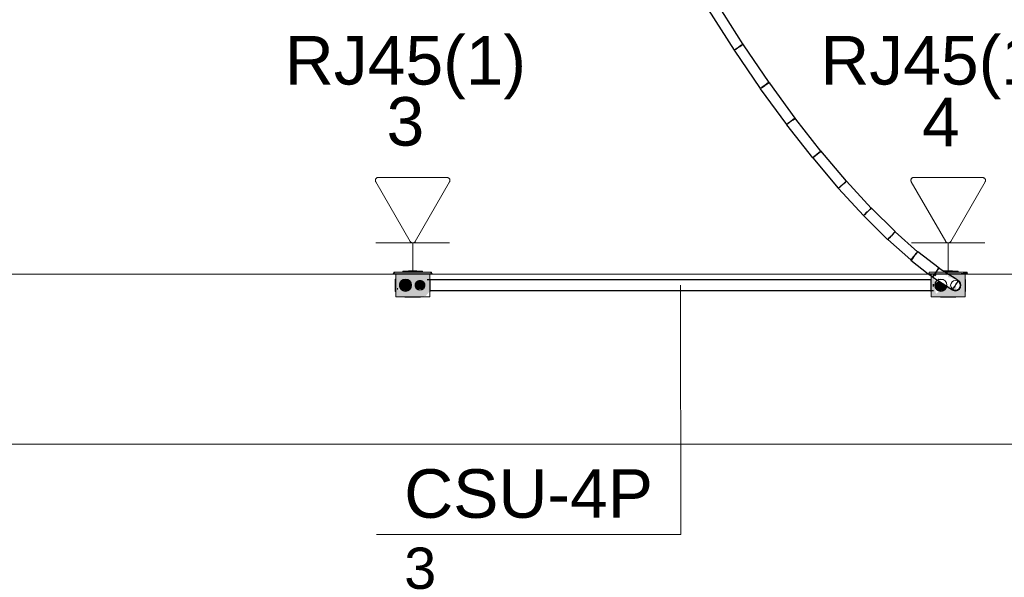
# Model space of a CAD drawing. Header units: millimetres. Extents: x 4476663 to 4477054, y -30323851 to -30323414.
# Tile 172 of 256: x 4476903.68 to 4476907.73, y -30323678 to -30323675.7. Entities that reach past the tile are written whole.
import ezdxf

# ---------------------------------------------------------------- set-up
doc = ezdxf.new("R2010")
doc.units = ezdxf.units.MM
doc.linetypes.add('NULL', pattern=[0])
for name, color, linetype, lineweight in [('CE-Caixa', 9, 'Continuous', 18), ('CE-Condutos (Baixa)', 6, 'Continuous', 25), ('CE-Condutos (Teto)', 1, 'Continuous', 25), ('CE-PT Dados', 7, 'Continuous', 5), ('CE-Textos fios', 7, 'Continuous', 9), ('IFC-Caixa de passagem-Contorno', 44, 'Continuous', 5), ('IFC-Parede-Contorno', 42, 'Continuous', 5), ('Textos', 7, 'Continuous', 9)]:
    doc.layers.add(name, color=color, linetype=linetype, lineweight=lineweight)
doc.styles.add('ARIAL', font='arial.ttf')

msp = doc.modelspace()

# ---------------------------------------------------------------- hatches: boundary and pattern name
at = {"layer": 'CE-Caixa', "linetype": 'Continuous'}
for points in [[(4476905.3674, -30323676.7441), (4476905.2214, -30323676.7441), (4476905.2144, -30323676.7501), (4476905.3744, -30323676.7501)], [(4476905.3218, -30323676.7772), (4476905.3237, -30323676.7777), (4476905.3644, -30323676.7501), (4476905.2244, -30323676.7501), (4476905.2244, -30323676.8451), (4476905.2568, -30323676.823), (4476905.2442, -30323676.8092), (4476905.2368, -30323676.8226), (4476905.253, -30323676.7726), (4476905.2567, -30323676.7865), (4476905.2644, -30323676.7726), (4476905.2769, -30323676.7838), (4476905.284, -30323676.7829), (4476905.2779, -30323676.8083), (4476905.2961, -30323676.7878), (4476905.3082, -30323676.7828), (4476905.3119, -30323676.7726), (4476905.2779, -30323676.8083)], [(4476905.3272, -30323676.7753), (4476905.3421, -30323676.7885), (4476905.3429, -30323676.8047), (4476905.3272, -30323676.7753), (4476905.2244, -30323676.8451), (4476905.3262, -30323676.8451), (4476905.3487, -30323676.8412), (4476905.3644, -30323676.8226), (4476905.3601, -30323676.7952), (4476905.3578, -30323676.7969), (4476905.3644, -30323676.8198), (4476905.3644, -30323676.7501)], [(4476905.3119, -30323676.7441), (4476905.3348, -30323676.7401), (4476905.254, -30323676.7401), (4476905.254, -30323676.7441)], [(4476905.2769, -30323676.7401), (4476905.3097, -30323676.7401), (4476905.3119, -30323676.7381), (4476905.2769, -30323676.7381)], [(4476907.4324, -30323676.7719), (4476907.4298, -30323676.7701), (4476907.4298, -30323676.8451), (4476907.4493, -30323676.8318), (4476907.4424, -30323676.7962), (4476907.4594, -30323676.8074), (4476907.4594, -30323676.7753), (4476907.4424, -30323676.7795), (4476907.4399, -30323676.7602), (4476907.4298, -30323676.7501)], [(4476907.4657, -30323676.822), (4476907.4298, -30323676.8451), (4476907.5698, -30323676.8451), (4476907.5698, -30323676.7501), (4476907.5318, -30323676.7759), (4476907.5509, -30323676.7909), (4476907.5448, -30323676.8126), (4476907.5355, -30323676.8269), (4476907.5318, -30323676.7988), (4476907.5011, -30323676.8115), (4476907.511, -30323676.7972)], [(4476907.4399, -30323676.7501), (4476907.4495, -30323676.7619), (4476907.4507, -30323676.753)], [(4476907.4823, -30323676.7401), (4476907.5151, -30323676.7401), (4476907.5173, -30323676.7381), (4476907.4823, -30323676.7381)], [(4476907.4823, -30323676.7401), (4476907.4871, -30323676.7441), (4476907.5108, -30323676.7441), (4476907.5402, -30323676.7401)], [(4476907.564, -30323676.7441), (4476907.4871, -30323676.7441), (4476907.4823, -30323676.7476), (4476907.5402, -30323676.7501)], [(4476907.4886, -30323676.7501), (4476907.4895, -30323676.7572), (4476907.5004, -30323676.7555), (4476907.4992, -30323676.7641), (4476907.5173, -30323676.7667), (4476907.5698, -30323676.7501)], [(4476907.5173, -30323676.7667), (4476907.5173, -30323676.7701), (4476907.5326, -30323676.7753), (4476907.5698, -30323676.7501)], [(4476907.5728, -30323676.7441), (4476907.5402, -30323676.7501), (4476907.5799, -30323676.7501)], [(4476905.2708, -30323676.8217), (4476905.286, -30323676.8101), (4476905.2885, -30323676.7911), (4476905.2769, -30323676.7759), (4476905.2579, -30323676.7734), (4476905.2427, -30323676.7851), (4476905.2402, -30323676.804), (4476905.2519, -30323676.8192)], [(4476905.3144, -30323676.8149), (4476905.3344, -30323676.8149), (4476905.3444, -30323676.7976), (4476905.3344, -30323676.7802), (4476905.3144, -30323676.7802), (4476905.3044, -30323676.7976)], [(4476907.4606, -30323676.78), (4476907.4457, -30323676.7911), (4476907.4482, -30323676.8101), (4476907.4633, -30323676.8217), (4476907.4823, -30323676.8192), (4476907.4943, -30323676.8014)], [(4476907.4823, -30323676.7753), (4476907.4594, -30323676.7707), (4476907.4594, -30323676.7753)]]:
    msp.add_hatch(color=163, dxfattribs=at).paths.add_polyline_path(points)

# ---------------------------------------------------------------- linework, layer by layer
at = {"layer": 'CE-Caixa'}
for p, q in [((4476905.2214, -30323676.7441), (4476905.2144, -30323676.7501)), ((4476905.2144, -30323676.7501), (4476905.2244, -30323676.7501)), ((4476905.254, -30323676.7441), (4476905.2214, -30323676.7441)), ((4476905.2244, -30323676.7501), (4476905.254, -30323676.7501)), ((4476905.2244, -30323676.7501), (4476905.2244, -30323676.7644)), ((4476905.232, -30323676.7501), (4476905.2244, -30323676.7501)), ((4476905.254, -30323676.7501), (4476905.232, -30323676.7501)), ((4476905.254, -30323676.7401), (4476905.254, -30323676.7441)), ((4476905.2769, -30323676.7401), (4476905.254, -30323676.7401)), ((4476905.2769, -30323676.7441), (4476905.254, -30323676.7441)), ((4476905.254, -30323676.7501), (4476905.2769, -30323676.7501)), ((4476905.2613, -30323676.7501), (4476905.254, -30323676.7501)), ((4476905.2769, -30323676.7501), (4476905.2613, -30323676.7501)), ((4476905.3119, -30323676.7381), (4476905.2769, -30323676.7381)), ((4476905.2769, -30323676.7381), (4476905.2769, -30323676.7401)), ((4476905.3119, -30323676.7401), (4476905.2769, -30323676.7401)), ((4476905.3119, -30323676.7441), (4476905.2769, -30323676.7441)), ((4476905.2769, -30323676.7501), (4476905.3119, -30323676.7501)), ((4476905.3119, -30323676.7501), (4476905.2769, -30323676.7501)), ((4476905.3119, -30323676.7401), (4476905.3119, -30323676.7381)), ((4476905.3348, -30323676.7401), (4476905.3119, -30323676.7401)), ((4476905.3348, -30323676.7441), (4476905.3119, -30323676.7441)), ((4476905.3119, -30323676.7501), (4476905.3348, -30323676.7501)), ((4476905.3226, -30323676.7501), (4476905.3119, -30323676.7501)), ((4476905.3348, -30323676.7501), (4476905.3226, -30323676.7501)), ((4476905.3348, -30323676.7441), (4476905.3348, -30323676.7401)), ((4476905.3674, -30323676.7441), (4476905.3348, -30323676.7441)), ((4476905.3348, -30323676.7501), (4476905.3644, -30323676.7501)), ((4476905.3358, -30323676.7501), (4476905.3348, -30323676.7501)), ((4476905.3536, -30323676.7501), (4476905.3358, -30323676.7501)), ((4476905.3644, -30323676.7501), (4476905.3536, -30323676.7501)), ((4476905.3644, -30323676.7501), (4476905.3744, -30323676.7501)), ((4476905.3644, -30323676.7528), (4476905.3644, -30323676.7501)), ((4476905.3644, -30323676.7753), (4476905.3644, -30323676.7528)), ((4476905.3744, -30323676.7501), (4476905.3674, -30323676.7441)), ((4476907.4374, -30323676.7501), (4476907.4298, -30323676.7501)), ((4476907.4298, -30323676.7501), (4476907.4298, -30323676.7657)), ((4476907.4386, -30323676.7501), (4476907.4374, -30323676.7501)), ((4476907.4447, -30323676.7501), (4476907.4453, -30323676.7501)), ((4476907.4447, -30323676.7501), (4476907.4447, -30323676.7501)), ((4476907.4823, -30323676.7401), (4476907.4808, -30323676.7401)), ((4476907.5173, -30323676.7381), (4476907.4823, -30323676.7381)), ((4476907.4823, -30323676.7381), (4476907.4823, -30323676.7401)), ((4476907.5173, -30323676.7401), (4476907.4823, -30323676.7401)), ((4476907.5173, -30323676.7441), (4476907.4871, -30323676.7441)), ((4476907.5011, -30323676.7501), (4476907.4886, -30323676.7501)), ((4476907.4965, -30323676.7501), (4476907.5173, -30323676.7501)), ((4476907.5163, -30323676.7501), (4476907.5011, -30323676.7501)), ((4476907.5173, -30323676.7501), (4476907.5163, -30323676.7501)), ((4476907.5173, -30323676.7401), (4476907.5173, -30323676.7381)), ((4476907.5402, -30323676.7401), (4476907.5173, -30323676.7401)), ((4476907.5402, -30323676.7441), (4476907.5173, -30323676.7441)), ((4476907.5173, -30323676.7501), (4476907.5402, -30323676.7501)), ((4476907.5402, -30323676.7501), (4476907.5173, -30323676.7501)), ((4476907.5402, -30323676.7441), (4476907.5402, -30323676.7401)), ((4476907.564, -30323676.7441), (4476907.5402, -30323676.7441)), ((4476907.5402, -30323676.7501), (4476907.5601, -30323676.7501)), ((4476907.5698, -30323676.7501), (4476907.5402, -30323676.7501)), ((4476907.5601, -30323676.7501), (4476907.5698, -30323676.7501)), ((4476907.564, -30323676.7441), (4476907.564, -30323676.7441)), ((4476907.5728, -30323676.7441), (4476907.564, -30323676.7441)), ((4476907.5698, -30323676.7501), (4476907.5799, -30323676.7501)), ((4476907.5698, -30323676.7521), (4476907.5698, -30323676.7501)), ((4476907.5698, -30323676.7798), (4476907.5698, -30323676.7521)), ((4476907.5799, -30323676.7501), (4476907.5728, -30323676.7441)), ((4476905.2228, -30323676.7726), (4476905.2228, -30323676.7734)), ((4476905.2244, -30323676.7726), (4476905.2228, -30323676.7726)), ((4476905.2228, -30323676.7734), (4476905.2228, -30323676.7759)), ((4476905.2228, -30323676.7759), (4476905.2228, -30323676.7799)), ((4476905.2228, -30323676.7799), (4476905.2228, -30323676.7851)), ((4476905.2228, -30323676.7851), (4476905.2228, -30323676.7911)), ((4476905.2228, -30323676.7911), (4476905.2228, -30323676.7976)), ((4476905.2244, -30323676.7644), (4476905.2244, -30323676.7701)), ((4476905.2244, -30323676.7701), (4476905.2244, -30323676.7726)), ((4476905.2244, -30323676.7726), (4476905.2244, -30323676.7908)), ((4476905.2244, -30323676.7908), (4476905.2244, -30323676.7981)), ((4476905.2402, -30323676.7911), (4476905.2394, -30323676.7976)), ((4476905.2427, -30323676.7851), (4476905.2402, -30323676.7911)), ((4476905.2467, -30323676.7799), (4476905.2427, -30323676.7851)), ((4476905.2519, -30323676.7759), (4476905.2467, -30323676.7799)), ((4476905.2579, -30323676.7734), (4476905.2519, -30323676.7759)), ((4476905.2644, -30323676.7726), (4476905.2579, -30323676.7734)), ((4476905.2708, -30323676.7734), (4476905.2644, -30323676.7726)), ((4476905.2769, -30323676.7759), (4476905.2708, -30323676.7734)), ((4476905.282, -30323676.7799), (4476905.2769, -30323676.7759)), ((4476905.286, -30323676.7851), (4476905.282, -30323676.7799)), ((4476905.2885, -30323676.7911), (4476905.286, -30323676.7851)), ((4476905.2894, -30323676.7976), (4476905.2885, -30323676.7911)), ((4476905.305, -30323676.7924), (4476905.3044, -30323676.7976)), ((4476905.307, -30323676.7876), (4476905.305, -30323676.7924)), ((4476905.3102, -30323676.7834), (4476905.307, -30323676.7876)), ((4476905.3144, -30323676.7802), (4476905.3102, -30323676.7834)), ((4476905.3192, -30323676.7783), (4476905.3144, -30323676.7802)), ((4476905.3244, -30323676.7776), (4476905.3192, -30323676.7783)), ((4476905.3295, -30323676.7783), (4476905.3244, -30323676.7776)), ((4476905.3344, -30323676.7802), (4476905.3295, -30323676.7783)), ((4476905.3385, -30323676.7834), (4476905.3344, -30323676.7802)), ((4476905.3417, -30323676.7876), (4476905.3385, -30323676.7834)), ((4476905.3437, -30323676.7924), (4476905.3417, -30323676.7876)), ((4476905.3444, -30323676.7976), (4476905.3437, -30323676.7924)), ((4476905.3644, -30323676.778), (4476905.3644, -30323676.7753)), ((4476905.3644, -30323676.7919), (4476905.3644, -30323676.778)), ((4476905.3644, -30323676.8198), (4476905.3644, -30323676.7919)), ((4476905.366, -30323676.7753), (4476905.366, -30323676.7734)), ((4476905.366, -30323676.7759), (4476905.366, -30323676.7753)), ((4476905.366, -30323676.7799), (4476905.366, -30323676.7759)), ((4476905.366, -30323676.7851), (4476905.366, -30323676.7799)), ((4476905.366, -30323676.7911), (4476905.366, -30323676.7851)), ((4476905.366, -30323676.7976), (4476905.366, -30323676.7911)), ((4476907.4282, -30323676.7734), (4476907.4282, -30323676.7753)), ((4476907.4282, -30323676.7753), (4476907.4282, -30323676.7759)), ((4476907.4282, -30323676.7759), (4476907.4282, -30323676.7799)), ((4476907.4282, -30323676.7799), (4476907.4282, -30323676.7851)), ((4476907.4282, -30323676.7851), (4476907.4282, -30323676.7911)), ((4476907.4282, -30323676.7911), (4476907.4282, -30323676.7976)), ((4476907.4298, -30323676.7657), (4476907.4298, -30323676.7701)), ((4476907.4298, -30323676.7701), (4476907.4298, -30323676.7753)), ((4476907.4298, -30323676.7753), (4476907.4298, -30323676.7862)), ((4476907.4298, -30323676.7862), (4476907.4298, -30323676.7981)), ((4476907.4457, -30323676.7911), (4476907.4448, -30323676.7976)), ((4476907.4482, -30323676.7851), (4476907.4457, -30323676.7911)), ((4476907.4521, -30323676.7799), (4476907.4482, -30323676.7851)), ((4476907.456, -30323676.777), (4476907.4521, -30323676.7799)), ((4476907.5698, -30323676.7831), (4476907.5698, -30323676.7798)), ((4476907.5698, -30323676.7998), (4476907.5698, -30323676.7831)), ((4476907.5714, -30323676.7759), (4476907.5714, -30323676.7734)), ((4476907.5714, -30323676.7799), (4476907.5714, -30323676.7759)), ((4476907.5714, -30323676.7851), (4476907.5714, -30323676.7799)), ((4476907.5714, -30323676.7911), (4476907.5714, -30323676.7851)), ((4476907.5714, -30323676.7976), (4476907.5714, -30323676.7911)), ((4476905.2228, -30323676.7976), (4476905.2228, -30323676.804)), ((4476905.2228, -30323676.804), (4476905.2228, -30323676.8101)), ((4476905.2228, -30323676.8101), (4476905.2228, -30323676.8152)), ((4476905.2228, -30323676.8152), (4476905.2228, -30323676.8192)), ((4476905.2228, -30323676.8192), (4476905.2228, -30323676.8217)), ((4476905.2228, -30323676.8217), (4476905.2228, -30323676.8226)), ((4476905.2228, -30323676.8226), (4476905.2244, -30323676.8226)), ((4476905.2244, -30323676.7981), (4476905.2244, -30323676.8174)), ((4476905.2244, -30323676.8174), (4476905.2244, -30323676.8226)), ((4476905.2244, -30323676.8226), (4476905.2244, -30323676.8451)), ((4476905.232, -30323676.8152), (4476905.232, -30323676.8101)), ((4476905.2394, -30323676.7976), (4476905.2402, -30323676.804)), ((4476905.2402, -30323676.804), (4476905.2427, -30323676.8101)), ((4476905.2427, -30323676.8101), (4476905.2467, -30323676.8152)), ((4476905.2467, -30323676.8152), (4476905.2519, -30323676.8192)), ((4476905.2519, -30323676.8192), (4476905.2579, -30323676.8217)), ((4476905.2579, -30323676.8217), (4476905.2644, -30323676.8226)), ((4476905.2644, -30323676.8226), (4476905.2708, -30323676.8217)), ((4476905.2708, -30323676.8217), (4476905.2769, -30323676.8192)), ((4476905.2769, -30323676.8192), (4476905.282, -30323676.8152)), ((4476905.282, -30323676.8152), (4476905.286, -30323676.8101)), ((4476905.286, -30323676.8101), (4476905.2885, -30323676.804)), ((4476905.2885, -30323676.804), (4476905.2894, -30323676.7976)), ((4476905.3044, -30323676.7976), (4476905.305, -30323676.8027)), ((4476905.305, -30323676.8027), (4476905.307, -30323676.8076)), ((4476905.307, -30323676.8076), (4476905.3102, -30323676.8117)), ((4476905.3102, -30323676.8117), (4476905.3144, -30323676.8149)), ((4476905.3144, -30323676.8149), (4476905.3192, -30323676.8169)), ((4476905.3192, -30323676.8169), (4476905.3244, -30323676.8176)), ((4476905.3244, -30323676.8176), (4476905.3295, -30323676.8169)), ((4476905.3295, -30323676.8169), (4476905.3344, -30323676.8149)), ((4476905.3344, -30323676.8149), (4476905.3385, -30323676.8117)), ((4476905.3385, -30323676.8117), (4476905.3417, -30323676.8076)), ((4476905.3417, -30323676.8076), (4476905.3437, -30323676.8027)), ((4476905.3437, -30323676.8027), (4476905.3444, -30323676.7976)), ((4476905.3644, -30323676.8226), (4476905.3644, -30323676.8198)), ((4476905.3644, -30323676.8356), (4476905.3644, -30323676.8226)), ((4476905.3644, -30323676.8226), (4476905.366, -30323676.8226)), ((4476905.366, -30323676.804), (4476905.366, -30323676.7976)), ((4476905.366, -30323676.8101), (4476905.366, -30323676.804)), ((4476905.366, -30323676.8152), (4476905.366, -30323676.8101)), ((4476905.366, -30323676.8192), (4476905.366, -30323676.8152)), ((4476905.366, -30323676.8198), (4476905.366, -30323676.8192)), ((4476905.366, -30323676.8217), (4476905.366, -30323676.8198)), ((4476905.366, -30323676.8226), (4476905.366, -30323676.8217)), ((4476907.4282, -30323676.7976), (4476907.4282, -30323676.804)), ((4476907.4282, -30323676.804), (4476907.4282, -30323676.8101)), ((4476907.4282, -30323676.8101), (4476907.4282, -30323676.8152)), ((4476907.4282, -30323676.8152), (4476907.4282, -30323676.8192)), ((4476907.4282, -30323676.8192), (4476907.4282, -30323676.8198)), ((4476907.4282, -30323676.8198), (4476907.4282, -30323676.8217)), ((4476907.4282, -30323676.8217), (4476907.4282, -30323676.8226)), ((4476907.4282, -30323676.8226), (4476907.4298, -30323676.8226)), ((4476907.4298, -30323676.7981), (4476907.4298, -30323676.8079)), ((4476907.4298, -30323676.8079), (4476907.4298, -30323676.8198)), ((4476907.4298, -30323676.8198), (4476907.4298, -30323676.8226)), ((4476907.4298, -30323676.8226), (4476907.4298, -30323676.8451)), ((4476907.4448, -30323676.7976), (4476907.4457, -30323676.804)), ((4476907.4457, -30323676.804), (4476907.4482, -30323676.8101)), ((4476907.4482, -30323676.8101), (4476907.4521, -30323676.8152)), ((4476907.4521, -30323676.8152), (4476907.4573, -30323676.8192)), ((4476907.4573, -30323676.8192), (4476907.4633, -30323676.8217)), ((4476907.4633, -30323676.8217), (4476907.4698, -30323676.8226)), ((4476907.4698, -30323676.8226), (4476907.4763, -30323676.8217)), ((4476907.4763, -30323676.8217), (4476907.4823, -30323676.8192)), ((4476907.4823, -30323676.8192), (4476907.4875, -30323676.8152)), ((4476907.4875, -30323676.8152), (4476907.4915, -30323676.8101)), ((4476907.4915, -30323676.8101), (4476907.494, -30323676.804)), ((4476907.494, -30323676.804), (4476907.4943, -30323676.8014)), ((4476907.5698, -30323676.8093), (4476907.5698, -30323676.7998)), ((4476907.5698, -30323676.8226), (4476907.5698, -30323676.8093)), ((4476907.5698, -30323676.8359), (4476907.5698, -30323676.8226)), ((4476907.5698, -30323676.8226), (4476907.5714, -30323676.8226)), ((4476907.5714, -30323676.804), (4476907.5714, -30323676.7976)), ((4476907.5714, -30323676.8101), (4476907.5714, -30323676.804)), ((4476907.5714, -30323676.8152), (4476907.5714, -30323676.8101)), ((4476907.5714, -30323676.8192), (4476907.5714, -30323676.8152)), ((4476907.5714, -30323676.8217), (4476907.5714, -30323676.8192)), ((4476907.5714, -30323676.8226), (4476907.5714, -30323676.8217)), ((4476905.2244, -30323676.8451), (4476905.295, -30323676.8451)), ((4476905.2624, -30323676.8465), (4476905.2634, -30323676.8465)), ((4476905.2634, -30323676.8465), (4476905.2666, -30323676.8465)), ((4476905.2666, -30323676.8465), (4476905.2717, -30323676.8465)), ((4476905.2694, -30323676.8465), (4476905.2702, -30323676.8465)), ((4476905.2702, -30323676.8465), (4476905.2727, -30323676.8465)), ((4476905.2727, -30323676.8465), (4476905.2767, -30323676.8465)), ((4476905.2767, -30323676.8465), (4476905.2819, -30323676.8465)), ((4476905.2819, -30323676.8465), (4476905.2879, -30323676.8465)), ((4476905.2879, -30323676.8465), (4476905.2944, -30323676.8465)), ((4476905.2944, -30323676.8465), (4476905.3008, -30323676.8465)), ((4476905.295, -30323676.8451), (4476905.3129, -30323676.8451)), ((4476905.3008, -30323676.8465), (4476905.3069, -30323676.8465)), ((4476905.3069, -30323676.8465), (4476905.312, -30323676.8465)), ((4476905.312, -30323676.8465), (4476905.316, -30323676.8465)), ((4476905.3129, -30323676.8451), (4476905.3262, -30323676.8451)), ((4476905.316, -30323676.8465), (4476905.3185, -30323676.8465)), ((4476905.317, -30323676.8465), (4476905.3221, -30323676.8465)), ((4476905.3185, -30323676.8465), (4476905.3194, -30323676.8465)), ((4476905.3221, -30323676.8465), (4476905.3253, -30323676.8465)), ((4476905.3253, -30323676.8465), (4476905.3264, -30323676.8465)), ((4476905.3262, -30323676.8451), (4476905.3264, -30323676.8451)), ((4476905.3264, -30323676.8451), (4476905.3381, -30323676.8451)), ((4476905.3264, -30323676.8465), (4476905.3264, -30323676.8451)), ((4476905.3381, -30323676.8451), (4476905.3506, -30323676.8451)), ((4476905.3506, -30323676.8451), (4476905.3537, -30323676.8451)), ((4476905.3537, -30323676.8451), (4476905.3544, -30323676.8451)), ((4476905.3544, -30323676.8451), (4476905.3568, -30323676.8451)), ((4476905.3568, -30323676.8451), (4476905.3644, -30323676.8451)), ((4476905.3644, -30323676.8381), (4476905.3644, -30323676.8356)), ((4476905.3644, -30323676.8424), (4476905.3644, -30323676.8381)), ((4476905.3644, -30323676.8451), (4476905.3644, -30323676.8424)), ((4476907.4298, -30323676.8451), (4476907.4486, -30323676.8451)), ((4476907.4486, -30323676.8451), (4476907.4646, -30323676.8451)), ((4476907.4646, -30323676.8451), (4476907.477, -30323676.8451)), ((4476907.4678, -30323676.8465), (4476907.4689, -30323676.8465)), ((4476907.4689, -30323676.8465), (4476907.4721, -30323676.8465)), ((4476907.4721, -30323676.8465), (4476907.4772, -30323676.8465)), ((4476907.4748, -30323676.8465), (4476907.4757, -30323676.8465)), ((4476907.4757, -30323676.8465), (4476907.4782, -30323676.8465)), ((4476907.477, -30323676.8451), (4476907.4886, -30323676.8451)), ((4476907.4782, -30323676.8465), (4476907.4821, -30323676.8465)), ((4476907.4821, -30323676.8465), (4476907.4873, -30323676.8465)), ((4476907.4873, -30323676.8465), (4476907.4933, -30323676.8465)), ((4476907.4886, -30323676.8451), (4476907.4914, -30323676.8451)), ((4476907.4914, -30323676.8451), (4476907.5011, -30323676.8451)), ((4476907.4933, -30323676.8465), (4476907.4998, -30323676.8465)), ((4476907.4998, -30323676.8465), (4476907.5063, -30323676.8465)), ((4476907.5011, -30323676.8451), (4476907.5224, -30323676.8451)), ((4476907.5063, -30323676.8465), (4476907.5123, -30323676.8465)), ((4476907.5123, -30323676.8465), (4476907.5175, -30323676.8465)), ((4476907.5175, -30323676.8465), (4476907.5215, -30323676.8465)), ((4476907.5215, -30323676.8465), (4476907.524, -30323676.8465)), ((4476907.5224, -30323676.8451), (4476907.5318, -30323676.8451)), ((4476907.5224, -30323676.8465), (4476907.5275, -30323676.8465)), ((4476907.524, -30323676.8465), (4476907.5248, -30323676.8465)), ((4476907.5275, -30323676.8465), (4476907.5307, -30323676.8465)), ((4476907.5307, -30323676.8465), (4476907.5318, -30323676.8465)), ((4476907.5318, -30323676.8451), (4476907.5622, -30323676.8451)), ((4476907.5318, -30323676.8465), (4476907.5318, -30323676.8451)), ((4476907.5622, -30323676.8451), (4476907.5698, -30323676.8451)), ((4476907.5698, -30323676.8381), (4476907.5698, -30323676.8359)), ((4476907.5698, -30323676.8451), (4476907.5698, -30323676.8381))]:
    msp.add_line(p, q, dxfattribs=at)
at = {"layer": 'CE-Condutos (Baixa)'}
for p, q in [((4476907.4282, -30323676.7753), (4476905.3544, -30323676.7753)), ((4476907.4399, -30323676.8022), (4476907.4399, -30323676.7929)), ((4476905.3644, -30323676.8198), (4476905.366, -30323676.8198)), ((4476905.366, -30323676.8198), (4476907.4399, -30323676.8198))]:
    msp.add_line(p, q, dxfattribs=at)
at = {"layer": 'CE-Condutos (Teto)'}
for p, q in [((4476906.6553, -30323675.8059), (4476906.5509, -30323675.6417)), ((4476906.5116, -30323675.6629), (4476906.6178, -30323675.8298)), ((4476906.6249, -30323675.8252), (4476906.6319, -30323675.8208)), ((4476906.6366, -30323675.8178), (4476906.6314, -30323675.8213)), ((4476906.6319, -30323675.8208), (4476906.6366, -30323675.8178)), ((4476906.6391, -30323675.8161), (4476906.6366, -30323675.8178)), ((4476906.6366, -30323675.8178), (4476906.6366, -30323675.8178)), ((4476906.6464, -30323675.8111), (4476906.6391, -30323675.8161)), ((4476906.6398, -30323675.8158), (4476906.6471, -30323675.8111)), ((4476906.6519, -30323675.8073), (4476906.6464, -30323675.8111)), ((4476906.6471, -30323675.8111), (4476906.6526, -30323675.8076)), ((4476906.6548, -30323675.8054), (4476906.6519, -30323675.8073)), ((4476906.6526, -30323675.8076), (4476906.6552, -30323675.8059)), ((4476906.6571, -30323675.8086), (4476906.6548, -30323675.8054)), ((4476906.6552, -30323675.8059), (4476906.6553, -30323675.8059)), ((4476906.7623, -30323675.9629), (4476906.6571, -30323675.8086)), ((4476906.6178, -30323675.8298), (4476906.6199, -30323675.8284)), ((4476906.6199, -30323675.8291), (4476906.6181, -30323675.8304)), ((4476906.6181, -30323675.8304), (4476906.7256, -30323675.988)), ((4476906.6199, -30323675.8284), (4476906.6249, -30323675.8252)), ((4476906.6247, -30323675.8259), (4476906.6199, -30323675.8291)), ((4476906.6314, -30323675.8213), (4476906.6247, -30323675.8259)), ((4476906.7384, -30323675.9795), (4476906.7319, -30323675.9842)), ((4476906.7321, -30323675.9835), (4476906.7389, -30323675.9789)), ((4476906.7459, -30323675.974), (4476906.7384, -30323675.9795)), ((4476906.7389, -30323675.9789), (4476906.7441, -30323675.9753)), ((4476906.7531, -30323675.9688), (4476906.7459, -30323675.974)), ((4476906.7466, -30323675.9737), (4476906.7538, -30323675.9687)), ((4476906.7587, -30323675.9647), (4476906.7531, -30323675.9688)), ((4476906.7538, -30323675.9687), (4476906.7594, -30323675.9649)), ((4476906.7617, -30323675.9624), (4476906.7587, -30323675.9647)), ((4476906.7594, -30323675.9649), (4476906.7622, -30323675.963)), ((4476906.7645, -30323675.9662), (4476906.7617, -30323675.9624)), ((4476906.7622, -30323675.963), (4476906.7623, -30323675.9629)), ((4476906.8695, -30323676.1098), (4476906.7645, -30323675.9662)), ((4476906.7256, -30323675.988), (4476906.7274, -30323675.9867)), ((4476906.7275, -30323675.9874), (4476906.726, -30323675.9886)), ((4476906.726, -30323675.9886), (4476906.8337, -30323676.136)), ((4476906.7274, -30323675.9867), (4476906.7321, -30323675.9835)), ((4476906.7319, -30323675.9842), (4476906.7275, -30323675.9874)), ((4476906.8337, -30323676.136), (4476906.8353, -30323676.1349)), ((4476906.8355, -30323676.1356), (4476906.8342, -30323676.1366)), ((4476906.8342, -30323676.1366), (4476906.9413, -30323676.273)), ((4476906.8353, -30323676.1349), (4476906.8397, -30323676.1316)), ((4476906.8396, -30323676.1324), (4476906.8355, -30323676.1356)), ((4476906.8458, -30323676.1275), (4476906.8396, -30323676.1324)), ((4476906.8397, -30323676.1316), (4476906.8462, -30323676.1269)), ((4476906.853, -30323676.1218), (4476906.8458, -30323676.1275)), ((4476906.8462, -30323676.1269), (4476906.8537, -30323676.1214)), ((4476906.8601, -30323676.1163), (4476906.853, -30323676.1218)), ((4476906.8537, -30323676.1214), (4476906.8608, -30323676.1162)), ((4476906.8657, -30323676.1119), (4476906.8601, -30323676.1163)), ((4476906.8608, -30323676.1162), (4476906.8664, -30323676.1121)), ((4476906.8689, -30323676.1093), (4476906.8657, -30323676.1119)), ((4476906.8664, -30323676.1121), (4476906.8694, -30323676.1099)), ((4476906.8723, -30323676.1136), (4476906.8689, -30323676.1093)), ((4476906.8694, -30323676.1099), (4476906.8695, -30323676.1098)), ((4476906.9755, -30323676.2451), (4476906.8723, -30323676.1136)), ((4476906.9524, -30323676.2646), (4476906.9465, -30323676.2696)), ((4476906.9466, -30323676.2688), (4476906.9528, -30323676.2639)), ((4476906.9594, -30323676.2587), (4476906.9524, -30323676.2646)), ((4476906.9528, -30323676.2639), (4476906.9601, -30323676.2582)), ((4476906.9663, -30323676.2529), (4476906.9594, -30323676.2587)), ((4476906.9601, -30323676.2582), (4476906.9671, -30323676.2527)), ((4476906.9719, -30323676.2481), (4476906.9663, -30323676.2529)), ((4476906.9671, -30323676.2527), (4476906.9727, -30323676.2483)), ((4476906.9753, -30323676.2453), (4476906.9719, -30323676.2481)), ((4476906.9727, -30323676.2483), (4476906.976, -30323676.2457)), ((4476906.9758, -30323676.2448), (4476906.9755, -30323676.2451)), ((4476906.976, -30323676.2457), (4476906.9755, -30323676.2451)), ((4476907.0806, -30323676.3686), (4476906.9758, -30323676.2448)), ((4476906.9413, -30323676.273), (4476906.9425, -30323676.272)), ((4476906.9428, -30323676.2728), (4476906.9418, -30323676.2736)), ((4476906.9418, -30323676.2736), (4476907.0472, -30323676.3981)), ((4476906.9425, -30323676.272), (4476906.9466, -30323676.2688)), ((4476906.9465, -30323676.2696), (4476906.9428, -30323676.2728)), ((4476907.0641, -30323676.3838), (4476907.0574, -30323676.39)), ((4476907.0577, -30323676.3891), (4476907.0647, -30323676.3832)), ((4476907.0642, -30323676.3836), (4476907.0641, -30323676.3838)), ((4476907.0708, -30323676.3776), (4476907.0642, -30323676.3836)), ((4476907.0647, -30323676.3832), (4476907.0716, -30323676.3774)), ((4476907.0764, -30323676.3725), (4476907.0708, -30323676.3776)), ((4476907.0716, -30323676.3774), (4476907.0773, -30323676.3726)), ((4476907.0799, -30323676.3693), (4476907.0764, -30323676.3725)), ((4476907.0773, -30323676.3726), (4476907.0806, -30323676.3698)), ((4476907.0806, -30323676.3686), (4476907.0799, -30323676.3693)), ((4476907.1826, -30323676.4796), (4476907.0806, -30323676.3686)), ((4476907.0806, -30323676.3686), (4476907.0806, -30323676.3686)), ((4476907.0806, -30323676.3698), (4476907.0812, -30323676.3693)), ((4476907.0472, -30323676.3981), (4476907.0481, -30323676.3973)), ((4476907.0485, -30323676.3981), (4476907.0478, -30323676.3987)), ((4476907.0478, -30323676.3987), (4476907.1504, -30323676.5104)), ((4476907.0481, -30323676.3973), (4476907.0519, -30323676.3941)), ((4476907.0518, -30323676.395), (4476907.0485, -30323676.3981)), ((4476907.0574, -30323676.39), (4476907.0518, -30323676.395)), ((4476907.0519, -30323676.3941), (4476907.0577, -30323676.3891)), ((4476907.1504, -30323676.5104), (4476907.1511, -30323676.5099)), ((4476907.1511, -30323676.5099), (4476907.1545, -30323676.5068)), ((4476907.1545, -30323676.5078), (4476907.1516, -30323676.5108)), ((4476907.1545, -30323676.5068), (4476907.16, -30323676.5017)), ((4476907.1596, -30323676.5027), (4476907.1545, -30323676.5078)), ((4476907.1659, -30323676.4963), (4476907.1596, -30323676.5027)), ((4476907.16, -30323676.5017), (4476907.1667, -30323676.4955)), ((4476907.1668, -30323676.4954), (4476907.1659, -30323676.4963)), ((4476907.1667, -30323676.4955), (4476907.1668, -30323676.4954)), ((4476907.1668, -30323676.4954), (4476907.1734, -30323676.4894)), ((4476907.1724, -30323676.4898), (4476907.1668, -30323676.4954)), ((4476907.1779, -30323676.4842), (4476907.1724, -30323676.4898)), ((4476907.1734, -30323676.4894), (4476907.179, -30323676.4842)), ((4476907.1815, -30323676.4806), (4476907.1779, -30323676.4842)), ((4476907.179, -30323676.4842), (4476907.1825, -30323676.481)), ((4476907.1826, -30323676.4796), (4476907.1815, -30323676.4806)), ((4476907.1825, -30323676.481), (4476907.1833, -30323676.4803)), ((4476907.2807, -30323676.5769), (4476907.1826, -30323676.4795)), ((4476907.1826, -30323676.4795), (4476907.1826, -30323676.4796)), ((4476907.1516, -30323676.5108), (4476907.2504, -30323676.6089)), ((4476907.2702, -30323676.5885), (4476907.2657, -30323676.5935)), ((4476907.2756, -30323676.5824), (4476907.2702, -30323676.5885)), ((4476907.2713, -30323676.5879), (4476907.2768, -30323676.5823)), ((4476907.2793, -30323676.5783), (4476907.2756, -30323676.5824)), ((4476907.2768, -30323676.5823), (4476907.2804, -30323676.5787)), ((4476907.2806, -30323676.5768), (4476907.2793, -30323676.5783)), ((4476907.2804, -30323676.5787), (4476907.2815, -30323676.5776)), ((4476907.2807, -30323676.5769), (4476907.2806, -30323676.5768)), ((4476907.2815, -30323676.5776), (4476907.2807, -30323676.5769)), ((4476907.3736, -30323676.6594), (4476907.2815, -30323676.5776)), ((4476907.2504, -30323676.6089), (4476907.2534, -30323676.6059)), ((4476907.2536, -30323676.6071), (4476907.2511, -30323676.6099)), ((4476907.2511, -30323676.6099), (4476907.3453, -30323676.6936)), ((4476907.2534, -30323676.6059), (4476907.2585, -30323676.6008)), ((4476907.2582, -30323676.602), (4476907.2536, -30323676.6071)), ((4476907.2641, -30323676.5954), (4476907.2582, -30323676.602)), ((4476907.2585, -30323676.6008), (4476907.2648, -30323676.5944)), ((4476907.2657, -30323676.5935), (4476907.2641, -30323676.5954)), ((4476907.2648, -30323676.5944), (4476907.2656, -30323676.5936)), ((4476907.2656, -30323676.5936), (4476907.2657, -30323676.5935)), ((4476907.3682, -30323676.6663), (4476907.3631, -30323676.673)), ((4476907.3643, -30323676.6721), (4476907.3697, -30323676.6661)), ((4476907.3719, -30323676.6616), (4476907.3682, -30323676.6663)), ((4476907.3697, -30323676.6661), (4476907.3734, -30323676.6619)), ((4476907.3735, -30323676.6595), (4476907.3719, -30323676.6616)), ((4476907.3734, -30323676.6619), (4476907.3747, -30323676.6604)), ((4476907.3747, -30323676.6604), (4476907.3735, -30323676.6595)), ((4476907.3747, -30323676.6604), (4476907.3736, -30323676.6594)), ((4476907.3749, -30323676.6606), (4476907.3747, -30323676.6604)), ((4476907.4619, -30323676.7278), (4476907.3749, -30323676.6606)), ((4476907.3453, -30323676.6936), (4476907.3477, -30323676.6908)), ((4476907.3482, -30323676.6923), (4476907.3463, -30323676.6947)), ((4476907.3463, -30323676.6947), (4476907.4179, -30323676.7501)), ((4476907.3477, -30323676.6908), (4476907.3523, -30323676.6856)), ((4476907.3521, -30323676.6872), (4476907.3482, -30323676.6923)), ((4476907.3574, -30323676.6804), (4476907.3521, -30323676.6872)), ((4476907.3523, -30323676.6856), (4476907.3582, -30323676.679)), ((4476907.3599, -30323676.6771), (4476907.3574, -30323676.6804)), ((4476907.3582, -30323676.679), (4476907.3598, -30323676.6772)), ((4476907.3598, -30323676.6772), (4476907.3599, -30323676.6771)), ((4476907.3631, -30323676.673), (4476907.3599, -30323676.6771)), ((4476907.4179, -30323676.7501), (4476907.4298, -30323676.7593)), ((4476907.4405, -30323676.7555), (4476907.4447, -30323676.7501)), ((4476907.445, -30323676.7505), (4476907.4406, -30323676.7575)), ((4476907.4447, -30323676.7501), (4476907.4458, -30323676.7486)), ((4476907.4453, -30323676.7501), (4476907.445, -30323676.7505)), ((4476907.4482, -30323676.7455), (4476907.4453, -30323676.7501)), ((4476907.4458, -30323676.7486), (4476907.4482, -30323676.7455)), ((4476907.4482, -30323676.7455), (4476907.4493, -30323676.7441)), ((4476907.4491, -30323676.7441), (4476907.4482, -30323676.7455)), ((4476907.45, -30323676.7427), (4476907.4491, -30323676.7441)), ((4476907.4517, -30323676.7401), (4476907.45, -30323676.7427)), ((4476907.4515, -30323676.7413), (4476907.4566, -30323676.7346)), ((4476907.4547, -30323676.7353), (4476907.4529, -30323676.7381)), ((4476907.4577, -30323676.7306), (4476907.4547, -30323676.7353)), ((4476907.4566, -30323676.7346), (4476907.4603, -30323676.7299)), ((4476907.4583, -30323676.7297), (4476907.4577, -30323676.7306)), ((4476907.4618, -30323676.7279), (4476907.4601, -30323676.7269)), ((4476907.4603, -30323676.7299), (4476907.4618, -30323676.7279)), ((4476907.4618, -30323676.7279), (4476907.4619, -30323676.7278)), ((4476907.4632, -30323676.7289), (4476907.4618, -30323676.7279)), ((4476907.4777, -30323676.7381), (4476907.4632, -30323676.7289)), ((4476907.4808, -30323676.7401), (4476907.4777, -30323676.7381)), ((4476907.4823, -30323676.741), (4476907.4808, -30323676.7401)), ((4476907.4871, -30323676.7441), (4476907.4823, -30323676.741)), ((4476907.4965, -30323676.7501), (4476907.4871, -30323676.7441)), ((4476907.5173, -30323676.7634), (4476907.4965, -30323676.7501)), ((4476907.4298, -30323676.7593), (4476907.4346, -30323676.763)), ((4476907.4346, -30323676.763), (4476907.4366, -30323676.7606)), ((4476907.4374, -30323676.7624), (4476907.4362, -30323676.7643)), ((4476907.4362, -30323676.7643), (4476907.4555, -30323676.7767)), ((4476907.4366, -30323676.7606), (4476907.4405, -30323676.7555)), ((4476907.4406, -30323676.7575), (4476907.4374, -30323676.7624)), ((4476907.4555, -30323676.7767), (4476907.456, -30323676.777)), ((4476907.456, -30323676.777), (4476907.4943, -30323676.8014)), ((4476907.5278, -30323676.7701), (4476907.5173, -30323676.7634)), ((4476907.5368, -30323676.7758), (4476907.5278, -30323676.7701)), ((4476907.5316, -30323676.7948), (4476907.5363, -30323676.7874)), ((4476907.5363, -30323676.7874), (4476907.5399, -30323676.7818)), ((4476907.5385, -30323676.7769), (4476907.5368, -30323676.7758)), ((4476907.5402, -30323676.778), (4476907.5385, -30323676.7769)), ((4476907.5399, -30323676.7818), (4476907.5402, -30323676.7813)), ((4476907.5417, -30323676.7789), (4476907.5402, -30323676.778)), ((4476907.5402, -30323676.7813), (4476907.5416, -30323676.7791)), ((4476907.5416, -30323676.779), (4476907.5417, -30323676.7789)), ((4476907.5416, -30323676.7791), (4476907.5416, -30323676.779)), ((4476907.5421, -30323676.7794), (4476907.5416, -30323676.779)), ((4476907.5451, -30323676.7814), (4476907.5421, -30323676.7794)), ((4476907.5447, -30323676.7809), (4476907.5421, -30323676.7794)), ((4476907.5448, -30323676.7809), (4476907.5447, -30323676.7809)), ((4476907.5451, -30323676.7814), (4476907.5448, -30323676.7809)), ((4476907.5457, -30323676.7817), (4476907.5451, -30323676.7814)), ((4476907.5487, -30323676.7863), (4476907.5457, -30323676.7817)), ((4476907.5505, -30323676.789), (4476907.5487, -30323676.7863)), ((4476907.5503, -30323676.7885), (4476907.5487, -30323676.7863)), ((4476907.5522, -30323676.7976), (4476907.5505, -30323676.789)), ((4476907.4943, -30323676.8014), (4476907.4949, -30323676.8018)), ((4476907.4949, -30323676.8018), (4476907.4954, -30323676.8022)), ((4476907.4954, -30323676.8022), (4476907.5178, -30323676.8164)), ((4476907.5178, -30323676.8164), (4476907.5181, -30323676.816)), ((4476907.5181, -30323676.816), (4476907.519, -30323676.8145)), ((4476907.5181, -30323676.816), (4476907.5204, -30323676.8175)), ((4476907.5186, -30323676.817), (4476907.5204, -30323676.8175)), ((4476907.519, -30323676.8145), (4476907.5222, -30323676.8096)), ((4476907.5204, -30323676.8175), (4476907.5214, -30323676.8183)), ((4476907.5214, -30323676.8183), (4476907.5246, -30323676.8189)), ((4476907.5222, -30323676.8096), (4476907.5266, -30323676.8026)), ((4476907.5246, -30323676.8189), (4476907.5286, -30323676.8197)), ((4476907.5246, -30323676.8189), (4476907.5275, -30323676.8198)), ((4476907.5266, -30323676.8026), (4476907.5316, -30323676.7948)), ((4476907.5275, -30323676.8198), (4476907.5286, -30323676.8197)), ((4476907.5286, -30323676.8197), (4476907.5298, -30323676.82)), ((4476907.5298, -30323676.82), (4476907.5331, -30323676.8193)), ((4476907.5331, -30323676.8193), (4476907.5376, -30323676.8183)), ((4476907.5331, -30323676.8193), (4476907.5367, -30323676.8189)), ((4476907.5367, -30323676.8189), (4476907.5378, -30323676.8183)), ((4476907.5376, -30323676.8183), (4476907.5378, -30323676.8183)), ((4476907.5378, -30323676.8183), (4476907.5384, -30323676.8183)), ((4476907.5384, -30323676.8183), (4476907.5422, -30323676.8157)), ((4476907.5422, -30323676.8157), (4476907.5451, -30323676.8138)), ((4476907.5422, -30323676.8157), (4476907.5448, -30323676.8142)), ((4476907.5448, -30323676.8142), (4476907.5451, -30323676.8138)), ((4476907.5451, -30323676.8138), (4476907.5457, -30323676.8134)), ((4476907.5457, -30323676.8134), (4476907.5487, -30323676.8088)), ((4476907.5487, -30323676.8088), (4476907.5505, -30323676.8061)), ((4476907.5487, -30323676.8088), (4476907.5503, -30323676.8067)), ((4476907.5505, -30323676.8061), (4476907.5522, -30323676.7976))]:
    msp.add_line(p, q, dxfattribs=at)
at = {"layer": 'CE-PT Dados'}
for p, q in [((4476905.284, -30323676.6174), (4476905.1423, -30323676.372)), ((4476905.1527, -30323676.354), (4476905.4359, -30323676.3541)), ((4476905.4463, -30323676.3721), (4476905.3048, -30323676.6174)), ((4476907.4894, -30323676.6174), (4476907.3477, -30323676.372)), ((4476907.3581, -30323676.354), (4476907.6414, -30323676.3541)), ((4476907.6518, -30323676.3721), (4476907.5102, -30323676.6174)), ((4476905.2944, -30323676.6234), (4476905.1431, -30323676.6234)), ((4476905.2944, -30323676.6234), (4476905.2944, -30323676.744)), ((4476905.2944, -30323676.6234), (4476905.4456, -30323676.6234)), ((4476907.4998, -30323676.6234), (4476907.3486, -30323676.6234)), ((4476907.4998, -30323676.6234), (4476907.4998, -30323676.744)), ((4476907.4998, -30323676.6234), (4476907.651, -30323676.6234))]:
    msp.add_line(p, q, dxfattribs=at)
for points in [[(4476905.1527, -30323676.354), (4476905.1513, -30323676.3541), (4476905.1499, -30323676.3543), (4476905.1486, -30323676.3547), (4476905.1473, -30323676.3552), (4476905.1461, -30323676.3559), (4476905.145, -30323676.3568), (4476905.144, -30323676.3577), (4476905.1431, -30323676.3588), (4476905.1423, -30323676.36), (4476905.1417, -30323676.3612), (4476905.1412, -30323676.3625), (4476905.1409, -30323676.3639), (4476905.1407, -30323676.3653), (4476905.1407, -30323676.3667), (4476905.1409, -30323676.3681), (4476905.1412, -30323676.3694), (4476905.1417, -30323676.3707), (4476905.1423, -30323676.372)], [(4476905.4463, -30323676.3721), (4476905.447, -30323676.3709), (4476905.4474, -30323676.3695), (4476905.4478, -30323676.3682), (4476905.4479, -30323676.3668), (4476905.4479, -30323676.3654), (4476905.4478, -30323676.364), (4476905.4474, -30323676.3627), (4476905.447, -30323676.3614), (4476905.4463, -30323676.3601), (4476905.4456, -30323676.3589), (4476905.4447, -30323676.3579), (4476905.4437, -30323676.3569), (4476905.4425, -30323676.3561), (4476905.4413, -30323676.3554), (4476905.4401, -30323676.3548), (4476905.4387, -30323676.3544), (4476905.4373, -30323676.3542), (4476905.4359, -30323676.3541)], [(4476907.3581, -30323676.354), (4476907.3568, -30323676.3541), (4476907.3554, -30323676.3543), (4476907.354, -30323676.3547), (4476907.3528, -30323676.3552), (4476907.3516, -30323676.3559), (4476907.3504, -30323676.3568), (4476907.3494, -30323676.3577), (4476907.3485, -30323676.3588), (4476907.3478, -30323676.36), (4476907.3471, -30323676.3612), (4476907.3466, -30323676.3625), (4476907.3463, -30323676.3639), (4476907.3462, -30323676.3653), (4476907.3462, -30323676.3667), (4476907.3463, -30323676.3681), (4476907.3466, -30323676.3694), (4476907.3471, -30323676.3707), (4476907.3477, -30323676.372)], [(4476907.6518, -30323676.3721), (4476907.6524, -30323676.3709), (4476907.6529, -30323676.3695), (4476907.6532, -30323676.3682), (4476907.6534, -30323676.3668), (4476907.6534, -30323676.3654), (4476907.6532, -30323676.364), (4476907.6529, -30323676.3627), (4476907.6524, -30323676.3614), (4476907.6518, -30323676.3601), (4476907.651, -30323676.3589), (4476907.6501, -30323676.3579), (4476907.6491, -30323676.3569), (4476907.648, -30323676.3561), (4476907.6468, -30323676.3554), (4476907.6455, -30323676.3548), (4476907.6442, -30323676.3544), (4476907.6428, -30323676.3542), (4476907.6414, -30323676.3541)], [(4476905.284, -30323676.6174), (4476905.2847, -30323676.6185), (4476905.2856, -30323676.6196), (4476905.2866, -30323676.6206), (4476905.2878, -30323676.6214), (4476905.289, -30323676.6221), (4476905.2903, -30323676.6226), (4476905.2916, -30323676.623), (4476905.293, -30323676.6233), (4476905.2944, -30323676.6234), (4476905.2958, -30323676.6233), (4476905.2971, -30323676.623), (4476905.2985, -30323676.6226), (4476905.2997, -30323676.6221), (4476905.301, -30323676.6214), (4476905.3021, -30323676.6206), (4476905.3031, -30323676.6196), (4476905.304, -30323676.6185), (4476905.3048, -30323676.6174)], [(4476907.4894, -30323676.6174), (4476907.4902, -30323676.6185), (4476907.4911, -30323676.6196), (4476907.4921, -30323676.6206), (4476907.4932, -30323676.6214), (4476907.4944, -30323676.6221), (4476907.4957, -30323676.6226), (4476907.497, -30323676.623), (4476907.4984, -30323676.6233), (4476907.4998, -30323676.6234), (4476907.5012, -30323676.6233), (4476907.5026, -30323676.623), (4476907.5039, -30323676.6226), (4476907.5052, -30323676.6221), (4476907.5064, -30323676.6214), (4476907.5075, -30323676.6206), (4476907.5085, -30323676.6196), (4476907.5094, -30323676.6185), (4476907.5102, -30323676.6174)]]:
    msp.add_lwpolyline(points, dxfattribs=at)
at = {"layer": 'CE-Textos fios'}
for p in [(4476906.3971, -30323676.7976), (4476905.145, -30323677.8237)]:
    msp.add_line(p, (4476906.3984, -30323677.8237), dxfattribs=at)
at = {"layer": 'IFC-Caixa de passagem-Contorno'}
for p, q in [((4476905.3724, -30323676.744), (4476905.2164, -30323676.744)), ((4476905.2164, -30323676.744), (4476905.2164, -30323676.75)), ((4476905.3724, -30323676.75), (4476905.2164, -30323676.75)), ((4476905.2244, -30323676.75), (4476905.2244, -30323676.845)), ((4476905.3644, -30323676.75), (4476905.3644, -30323676.845)), ((4476905.3724, -30323676.744), (4476905.3724, -30323676.75)), ((4476907.5778, -30323676.744), (4476907.4218, -30323676.744)), ((4476907.4218, -30323676.744), (4476907.4218, -30323676.75)), ((4476907.5778, -30323676.75), (4476907.4218, -30323676.75)), ((4476907.4298, -30323676.75), (4476907.4298, -30323676.845)), ((4476907.5698, -30323676.75), (4476907.5698, -30323676.845)), ((4476907.5778, -30323676.744), (4476907.5778, -30323676.75)), ((4476905.3644, -30323676.845), (4476905.2244, -30323676.845)), ((4476907.5698, -30323676.845), (4476907.4298, -30323676.845))]:
    msp.add_line(p, q, dxfattribs=at)
for centre, radius in [((4476905.2644, -30323676.7976), 0.025), ((4476905.3244, -30323676.7976), 0.0199), ((4476907.4698, -30323676.7976), 0.025), ((4476907.5298, -30323676.7976), 0.0199)]:
    msp.add_circle(centre, radius, dxfattribs=at)
at = {"layer": 'IFC-Parede-Contorno', "color": 8, "lineweight": 5}
for p, q in [((4476896.6475, -30323676.7514), (4476906.1403, -30323676.7514)), ((4476906.1403, -30323676.7514), (4476906.4126, -30323676.7514)), ((4476906.4126, -30323676.7514), (4476908.4355, -30323676.7514)), ((4476896.6475, -30323677.4514), (4476906.4126, -30323677.4514)), ((4476906.4126, -30323677.4514), (4476908.4355, -30323677.4514))]:
    msp.add_line(p, q, dxfattribs=at)

# ---------------------------------------------------------------- texts
at = {"layer": 'CE-Textos fios', "linetype": 'NULL', "attachment_point": 7, "line_spacing_factor": 0.6, "style": 'ARIAL'}
for s, insert, char_height, width in [('CSU-4P', (4476905.2593, -30323677.7577), 0.2, 2.049695), ('3', (4476905.2593, -30323678.0498), 0.17, 0.26407)]:
    msp.add_mtext(s, dxfattribs=dict(at, insert=insert, char_height=char_height, width=width))
at = {"layer": 'Textos', "linetype": 'NULL', "char_height": 0.2, "attachment_point": 8, "line_spacing_factor": 0.6, "style": 'ARIAL'}
for s, insert, width in [('RJ45(1)', (4476905.2644, -30323676.0318), 1.987195), ('RJ45(1)', (4476907.4698, -30323676.0318), 1.987195), ('3', (4476905.2644, -30323676.2258), 0.310671), ('4', (4476907.4698, -30323676.2258), 0.310671)]:
    msp.add_mtext(s, dxfattribs=dict(at, insert=insert, width=width))

doc.saveas('drawing.dxf')
